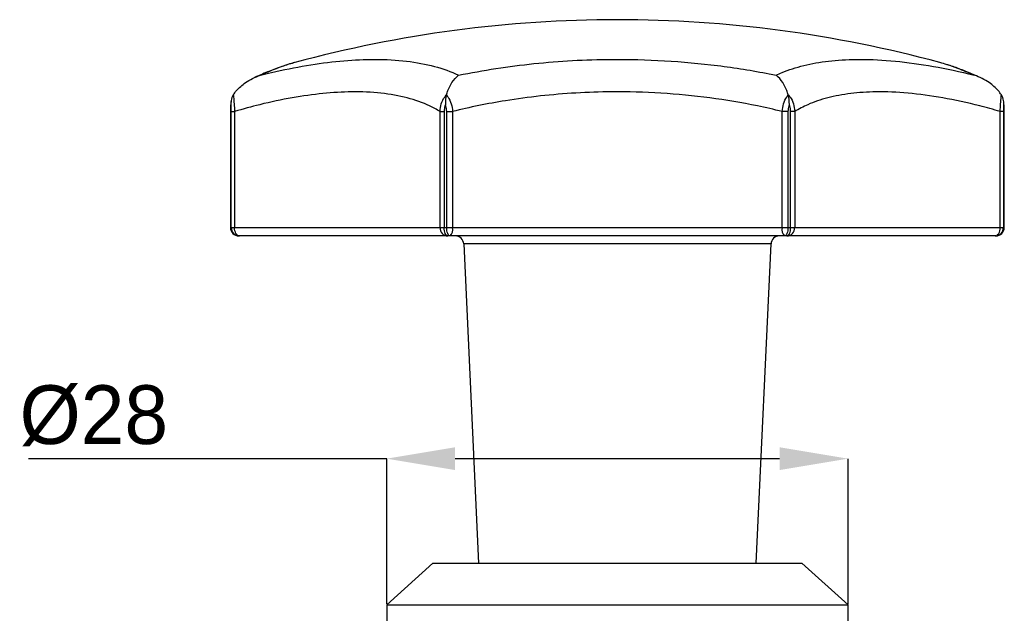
# Model space of a CAD drawing. Header units: millimetres. Extents: x 2587 to 2866, y 1526 to 1718.
# Tile 6 of 9: x 2644 to 2702, y 1591 to 1626. Entities that reach past the tile are written whole.
import ezdxf

# ---------------------------------------------------------------- set-up
doc = ezdxf.new("R2010")
doc.units = ezdxf.units.MM
doc.layers.add('1轮廓实线层', color=7, linetype='Continuous')
doc.layers.add('2细线层', color=3, linetype='Continuous')
doc.styles.add('SLDTEXTSTYLE1', font='txt')
doc.dimstyles.new('SLDDIMSTYLE0', dxfattribs={"dimtxt": 3.5, "dimasz": 4.08, "dimexe": 0, "dimexo": 0.0625, "dimgap": 0.875, "dimtad": 2, "dimdec": 0, "dimrnd": 1e-09, "dimzin": 4, "dimdsep": 46, "dimtxsty": 'SLDTEXTSTYLE1', "dimsah": 1, "dimcen": 0.09, "dimadec": 0, "dimazin": 1, "dimtfac": 1, "dimtofl": 0, "dimtmove": 0, "dimatfit": 3, "dimfxl": 1, "dimfrac": 2, "dimtolj": 1, "dimtzin": 12, "dimarcsym": 0})

# ---------------------------------------------------------------- blocks, each defined once
blk = doc.blocks.new('*D13')
at = {"layer": '2细线层', "color": 0, "lineweight": -2, "transparency": 16777216}
for p, q in [((2665.565, 1600.063), (2644.212, 1600.063)), ((2665.565, 1591.405), (2665.565, 1600.063)), ((2688.985, 1600.063), (2669.645, 1600.063)), ((2693.065, 1591.405), (2693.065, 1600.063))]:
    blk.add_line(p, q, dxfattribs=at)
at = {"layer": '2细线层', "color": 0, "transparency": 16777216}
for points in [[(2669.645, 1600.743), (2669.645, 1599.383), (2665.565, 1600.063)], [(2688.985, 1600.743), (2688.985, 1599.383), (2693.065, 1600.063)]]:
    blk.add_solid(points, dxfattribs=at)
at = {"layer": 'Defpoints', "color": 0, "transparency": 16777216}
for p in [(2665.565, 1600.063), (2665.565, 1591.342), (2693.065, 1591.342)]:
    blk.add_point(p, dxfattribs=at)
at = {"layer": '2细线层', "color": 0, "transparency": 16777216, "insert": (2648.112, 1604.438), "char_height": 3.5, "attachment_point": 2, "style": 'SLDTEXTSTYLE1'}
blk.add_mtext('\\A1;%%c28', dxfattribs=at)

msp = doc.modelspace()

# ---------------------------------------------------------------- linework, layer by layer
at = {"layer": '1轮廓实线层', "linetype": 'Continuous', "lineweight": 25}
for p, q in [((2679.324, 1626.239), (2679.307, 1626.239)), ((2656.251, 1620.768), (2656.251, 1613.842)), ((2656.251, 1620.768), (2656.263, 1620.768)), ((2656.263, 1620.768), (2656.263, 1613.842)), ((2656.302, 1620.768), (2656.497, 1620.768)), ((2656.302, 1613.842), (2656.302, 1620.768)), ((2656.497, 1620.768), (2656.497, 1613.842)), ((2668.744, 1620.768), (2668.986, 1620.768)), ((2668.744, 1613.842), (2668.744, 1620.768)), ((2668.986, 1620.768), (2668.986, 1613.842)), ((2669.144, 1620.768), (2669.494, 1620.768)), ((2669.144, 1613.842), (2669.144, 1620.768)), ((2669.494, 1620.768), (2669.494, 1613.842)), ((2689.136, 1613.842), (2689.136, 1620.768)), ((2689.486, 1620.768), (2689.136, 1620.768)), ((2689.486, 1620.768), (2689.486, 1613.842)), ((2689.645, 1613.842), (2689.645, 1620.768)), ((2689.887, 1620.768), (2689.645, 1620.768)), ((2689.887, 1620.768), (2689.887, 1613.842)), ((2702.133, 1613.842), (2702.133, 1620.768)), ((2702.328, 1620.768), (2702.133, 1620.768)), ((2702.328, 1620.768), (2702.328, 1613.842)), ((2702.367, 1613.842), (2702.367, 1620.768)), ((2702.379, 1620.768), (2702.367, 1620.768)), ((2702.379, 1613.842), (2702.379, 1620.768)), ((2656.251, 1613.842), (2656.263, 1613.842)), ((2656.263, 1613.842), (2656.302, 1613.842)), ((2656.302, 1613.842), (2656.497, 1613.842)), ((2656.497, 1613.842), (2668.744, 1613.842)), ((2668.744, 1613.842), (2668.986, 1613.842)), ((2668.986, 1613.842), (2669.144, 1613.842)), ((2669.144, 1613.842), (2669.494, 1613.842)), ((2669.494, 1613.842), (2689.136, 1613.842)), ((2689.136, 1613.842), (2689.486, 1613.842)), ((2689.486, 1613.842), (2689.645, 1613.842)), ((2689.645, 1613.842), (2689.887, 1613.842)), ((2689.887, 1613.842), (2702.133, 1613.842)), ((2702.133, 1613.842), (2702.328, 1613.842)), ((2702.328, 1613.842), (2702.367, 1613.842)), ((2702.367, 1613.842), (2702.379, 1613.842)), ((2656.789, 1613.342), (2656.751, 1613.342)), ((2669.204, 1613.342), (2656.789, 1613.342)), ((2669.359, 1613.342), (2669.204, 1613.342)), ((2689.271, 1613.342), (2669.359, 1613.342)), ((2670.157, 1612.865), (2671.037, 1593.842)), ((2679.315, 1612.865), (2670.157, 1612.865)), ((2688.474, 1612.865), (2679.315, 1612.865)), ((2687.593, 1593.842), (2688.474, 1612.865)), ((2689.426, 1613.342), (2689.271, 1613.342)), ((2701.841, 1613.342), (2689.426, 1613.342)), ((2701.879, 1613.342), (2701.841, 1613.342)), ((2668.315, 1593.842), (2665.565, 1591.342)), ((2668.315, 1593.842), (2676.725, 1593.842)), ((2676.725, 1593.842), (2690.315, 1593.842)), ((2693.065, 1591.342), (2690.315, 1593.842)), ((2665.565, 1591.342), (2665.565, 1590.342)), ((2665.565, 1591.342), (2676.077, 1591.342)), ((2676.077, 1591.342), (2693.065, 1591.342)), ((2693.065, 1590.342), (2693.065, 1591.342))]:
    msp.add_line(p, q, dxfattribs=at)
at = {"layer": '1轮廓实线层', "linetype": 'Continuous', "lineweight": 25, "flags": 128}
for points in [[(2656.789, 1613.342), (2656.732, 1613.352), (2656.677, 1613.38), (2656.627, 1613.427), (2656.583, 1613.489), (2656.546, 1613.565), (2656.519, 1613.651), (2656.503, 1613.745), (2656.497, 1613.842)], [(2669.204, 1613.342), (2669.162, 1613.352), (2669.121, 1613.38), (2669.083, 1613.427), (2669.05, 1613.489), (2669.022, 1613.565), (2669.002, 1613.651), (2668.99, 1613.745), (2668.986, 1613.842)], [(2669.359, 1613.342), (2669.317, 1613.352), (2669.277, 1613.38), (2669.239, 1613.427), (2669.207, 1613.489), (2669.18, 1613.565), (2669.16, 1613.651), (2669.148, 1613.745), (2669.144, 1613.842)], [(2689.486, 1613.842), (2689.482, 1613.745), (2689.47, 1613.651), (2689.45, 1613.565), (2689.423, 1613.489), (2689.391, 1613.427), (2689.354, 1613.38), (2689.313, 1613.352), (2689.271, 1613.342)], [(2689.426, 1613.342), (2689.469, 1613.352), (2689.51, 1613.38), (2689.547, 1613.427), (2689.581, 1613.489), (2689.608, 1613.565), (2689.628, 1613.651), (2689.64, 1613.745), (2689.645, 1613.842)], [(2701.841, 1613.342), (2701.898, 1613.352), (2701.953, 1613.38), (2702.003, 1613.427), (2702.048, 1613.489), (2702.084, 1613.565), (2702.111, 1613.651), (2702.127, 1613.745), (2702.133, 1613.842)]]:
    msp.add_lwpolyline(points, dxfattribs=at)
at = {"layer": '1轮廓实线层', "linetype": 'Continuous', "lineweight": 25}
for centre, radius, start, end in [((2679.307, 1552.733), 73.506, 90, 105.15087), ((2679.324, 1552.733), 73.506, 74.84424, 90), ((2656.751, 1613.842), 0.5, 180, 270), ((2656.757, 1613.836), 0.494, 179.30536, 269.2881), ((2656.796, 1613.836), 0.494, 179.25804, 269.2383), ((2669.225, 1613.823), 0.482, 177.75137, 267.55926), ((2668.931, 1613.726), 0.575, 318.11302, 11.61662), ((2689.7, 1613.726), 0.575, 168.38338, 221.88698), ((2689.405, 1613.823), 0.482, 272.44074, 2.24863), ((2701.834, 1613.836), 0.494, 270.7617, 0.74196), ((2701.879, 1613.842), 0.5, 270, 0), ((2701.873, 1613.836), 0.494, 270.7119, 0.69464), ((2669.657, 1612.842), 0.5, 2.65, 90), ((2688.973, 1612.842), 0.5, 90, 177.35)]:
    msp.add_arc(centre, radius, start, end, dxfattribs=at)
for points, knots in [([(2660.105, 1623.685), (2659.876, 1623.62), (2659.409, 1623.486), (2658.657, 1623.204), (2658.079, 1622.971), (2657.743, 1622.816), (2657.685, 1622.79)], [0, 0, 0, 0, 0.308567, 0.627218, 0.936031, 1, 1, 1, 1]), ([(2658.043, 1622.929), (2658.26, 1622.982), (2659.2, 1623.212), (2660.811, 1623.532), (2662.796, 1623.797), (2664.728, 1623.906), (2666.56, 1623.826), (2668.249, 1623.536), (2669.292, 1623.188), (2669.789, 1622.957), (2669.848, 1622.929)], [0, 0, 0, 0, 0.043543, 0.189256, 0.335263, 0.480959, 0.646346, 0.812188, 0.977601, 1, 1, 1, 1]), ([(2660.095, 1623.683), (2660.089, 1623.682), (2659.842, 1623.629), (2659.228, 1623.413), (2658.524, 1623.139), (2658.106, 1622.957), (2658.043, 1622.929)], [0, 0, 0, 0, 0.011927, 0.465542, 0.91917, 1, 1, 1, 1]), ([(2669.848, 1622.929), (2670.589, 1623.069), (2672.069, 1623.35), (2674.342, 1623.635), (2676.637, 1623.819), (2679.238, 1623.901), (2682.135, 1623.826), (2685.292, 1623.536), (2687.497, 1623.188), (2688.645, 1622.957), (2688.782, 1622.929)], [0, 0, 0, 0, 0.120547, 0.24064, 0.360899, 0.480986, 0.646365, 0.812199, 0.977604, 1, 1, 1, 1]), ([(2688.782, 1622.929), (2688.898, 1622.982), (2689.402, 1623.212), (2690.402, 1623.532), (2691.879, 1623.797), (2693.601, 1623.906), (2695.587, 1623.826), (2697.833, 1623.536), (2699.54, 1623.188), (2700.475, 1622.957), (2700.587, 1622.929)], [0, 0, 0, 0, 0.043544, 0.189257, 0.335264, 0.480961, 0.646348, 0.81219, 0.977602, 1, 1, 1, 1]), ([(2700.587, 1622.929), (2700.256, 1623.069), (2699.68, 1623.313), (2699.012, 1623.549), (2698.682, 1623.64), (2698.541, 1623.679)], [0, 0, 0, 0, 0.4352483, 0.7585808, 1, 1, 1, 1]), ([(2700.936, 1622.792), (2700.798, 1622.854), (2700.394, 1623.036), (2699.77, 1623.281), (2699.264, 1623.47), (2699.015, 1623.541), (2698.993, 1623.547)], [0, 0, 0, 0, 0.195653, 0.5756, 0.961995, 1, 1, 1, 1]), ([(2656.422, 1621.762), (2656.484, 1621.846), (2656.69, 1622.122), (2657.205, 1622.568), (2657.724, 1622.827), (2658.041, 1622.928), (2658.043, 1622.929)], [0, 0, 0, 0, 0.152737, 0.505169, 0.995579, 1, 1, 1, 1]), ([(2669.127, 1621.762), (2669.155, 1621.846), (2669.246, 1622.122), (2669.475, 1622.568), (2669.706, 1622.827), (2669.847, 1622.928), (2669.848, 1622.929)], [0, 0, 0, 0, 0.152737, 0.505169, 0.995579, 1, 1, 1, 1]), ([(2689.503, 1621.762), (2689.476, 1621.846), (2689.384, 1622.122), (2689.155, 1622.568), (2688.924, 1622.827), (2688.783, 1622.928), (2688.782, 1622.929)], [0, 0, 0, 0, 0.152737, 0.505169, 0.995579, 1, 1, 1, 1]), ([(2702.208, 1621.762), (2702.146, 1621.846), (2701.94, 1622.122), (2701.425, 1622.568), (2700.906, 1622.827), (2700.59, 1622.928), (2700.587, 1622.929)], [0, 0, 0, 0, 0.152737, 0.505169, 0.995579, 1, 1, 1, 1]), ([(2656.422, 1621.762), (2656.391, 1621.706), (2656.305, 1621.551), (2656.285, 1621.342), (2656.282, 1621.202), (2656.282, 1621.174), (2656.282, 1621.172)], [0, 0, 0, 0, 0.312453, 0.863445, 0.991579, 1, 1, 1, 1]), ([(2656.422, 1621.762), (2656.427, 1621.718), (2656.444, 1621.557), (2656.473, 1621.229), (2656.489, 1620.922), (2656.497, 1620.768)], [0, 0, 0, 0, 0.15998, 0.578747, 1, 1, 1, 1]), ([(2668.744, 1620.768), (2668.541, 1620.882), (2667.957, 1621.211), (2666.814, 1621.608), (2665.257, 1621.892), (2663.567, 1621.969), (2661.785, 1621.863), (2659.954, 1621.605), (2658.182, 1621.236), (2657.002, 1620.908), (2656.497, 1620.768)], [0, 0, 0, 0, 0.077524, 0.223838, 0.370547, 0.516834, 0.645707, 0.774867, 0.903757, 1, 1, 1, 1]), ([(2668.744, 1620.768), (2668.76, 1620.922), (2668.793, 1621.229), (2668.962, 1621.557), (2669.091, 1621.718), (2669.127, 1621.762)], [0, 0, 0, 0, 0.4212528, 0.84002, 1, 1, 1, 1]), ([(2669.127, 1621.762), (2669.113, 1621.706), (2669.075, 1621.551), (2669.066, 1621.342), (2669.065, 1621.202), (2669.065, 1621.174), (2669.065, 1621.172)], [0, 0, 0, 0, 0.312453, 0.863445, 0.991579, 1, 1, 1, 1]), ([(2669.127, 1621.762), (2669.159, 1621.718), (2669.277, 1621.557), (2669.435, 1621.229), (2669.475, 1620.922), (2669.494, 1620.768)], [0, 0, 0, 0, 0.15998, 0.578747, 1, 1, 1, 1]), ([(2689.136, 1620.768), (2688.647, 1620.882), (2687.236, 1621.211), (2684.828, 1621.608), (2681.917, 1621.892), (2679.244, 1621.965), (2676.845, 1621.884), (2674.728, 1621.707), (2672.796, 1621.444), (2671.05, 1621.13), (2670.013, 1620.888), (2669.494, 1620.768)], [0, 0, 0, 0, 0.077517, 0.223822, 0.370522, 0.5168, 0.623001, 0.729361, 0.835569, 0.917784, 1, 1, 1, 1]), ([(2689.136, 1620.768), (2689.156, 1620.922), (2689.195, 1621.229), (2689.353, 1621.557), (2689.471, 1621.718), (2689.503, 1621.762)], [0, 0, 0, 0, 0.421253, 0.84002, 1, 1, 1, 1]), ([(2689.566, 1621.172), (2689.566, 1621.174), (2689.566, 1621.202), (2689.565, 1621.342), (2689.555, 1621.551), (2689.517, 1621.706), (2689.503, 1621.762)], [0, 0, 0, 0, 0.008421, 0.136555, 0.687547, 1, 1, 1, 1]), ([(2689.503, 1621.762), (2689.539, 1621.718), (2689.669, 1621.557), (2689.838, 1621.229), (2689.87, 1620.922), (2689.887, 1620.768)], [0, 0, 0, 0, 0.15998, 0.578747, 1, 1, 1, 1]), ([(2702.133, 1620.768), (2701.726, 1620.882), (2700.551, 1621.211), (2698.69, 1621.608), (2696.618, 1621.892), (2694.786, 1621.969), (2693.197, 1621.863), (2691.836, 1621.605), (2690.732, 1621.236), (2690.14, 1620.908), (2689.887, 1620.768)], [0, 0, 0, 0, 0.077522, 0.223837, 0.370546, 0.516833, 0.645706, 0.774866, 0.903756, 1, 1, 1, 1]), ([(2702.133, 1620.768), (2702.141, 1620.922), (2702.157, 1621.229), (2702.186, 1621.557), (2702.203, 1621.718), (2702.208, 1621.762)], [0, 0, 0, 0, 0.421253, 0.84002, 1, 1, 1, 1]), ([(2702.348, 1621.172), (2702.348, 1621.174), (2702.348, 1621.202), (2702.345, 1621.342), (2702.325, 1621.551), (2702.239, 1621.706), (2702.208, 1621.762)], [0, 0, 0, 0, 0.008421, 0.136555, 0.687547, 1, 1, 1, 1]), ([(2656.301, 1621.43), (2656.289, 1621.352), (2656.264, 1621.181), (2656.251, 1620.949), (2656.252, 1620.805), (2656.252, 1620.768)], [0, 0, 0, 0, 0.382141, 0.84039, 1, 1, 1, 1]), ([(2656.282, 1621.172), (2656.28, 1621.151), (2656.268, 1621.024), (2656.265, 1620.885), (2656.263, 1620.768)], [0, 0, 0, 0, 0.162107, 1, 1, 1, 1]), ([(2656.302, 1620.768), (2656.3, 1620.885), (2656.297, 1621.024), (2656.284, 1621.151), (2656.282, 1621.172)], [0, 0, 0, 0, 0.837893, 1, 1, 1, 1]), ([(2669.065, 1621.172), (2669.056, 1621.151), (2669.006, 1621.024), (2668.995, 1620.885), (2668.986, 1620.768)], [0, 0, 0, 0, 0.162107, 1, 1, 1, 1]), ([(2669.144, 1620.768), (2669.134, 1620.885), (2669.123, 1621.024), (2669.073, 1621.151), (2669.065, 1621.172)], [0, 0, 0, 0, 0.8378931, 1, 1, 1, 1]), ([(2689.566, 1621.172), (2689.557, 1621.151), (2689.507, 1621.024), (2689.496, 1620.885), (2689.486, 1620.768)], [0, 0, 0, 0, 0.162107, 1, 1, 1, 1]), ([(2689.645, 1620.768), (2689.635, 1620.885), (2689.624, 1621.024), (2689.574, 1621.151), (2689.566, 1621.172)], [0, 0, 0, 0, 0.837893, 1, 1, 1, 1]), ([(2702.348, 1621.172), (2702.346, 1621.151), (2702.333, 1621.024), (2702.331, 1620.885), (2702.328, 1620.768)], [0, 0, 0, 0, 0.162107, 1, 1, 1, 1]), ([(2702.379, 1620.768), (2702.379, 1620.783), (2702.38, 1620.904), (2702.368, 1621.127), (2702.35, 1621.337), (2702.331, 1621.428), (2702.329, 1621.434)], [0, 0, 0, 0, 0.065601, 0.515719, 0.965619, 1, 1, 1, 1]), ([(2702.367, 1620.768), (2702.365, 1620.885), (2702.362, 1621.024), (2702.35, 1621.151), (2702.348, 1621.172)], [0, 0, 0, 0, 0.8378931, 1, 1, 1, 1])]:
    msp.add_open_spline(points, degree=3, knots=knots, dxfattribs=at)

# ---------------------------------------------------------------- dimensions: what is measured, and where the dimension line sits
at = {"layer": '2细线层'}
dim = msp.add_linear_dim(base=(2665.565121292, 1600.063034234), p1=(2693.065121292, 1591.342287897), p2=(2665.565121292, 1591.342287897), text='%%c<>', dimstyle='SLDDIMSTYLE0', dxfattribs=at)
dim.commit()
dim.dimension.update_dxf_attribs({"geometry": '*D13', "text_midpoint": (2648.112293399, 1600.063034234), "dimtype": 160})

doc.saveas('drawing.dxf')
